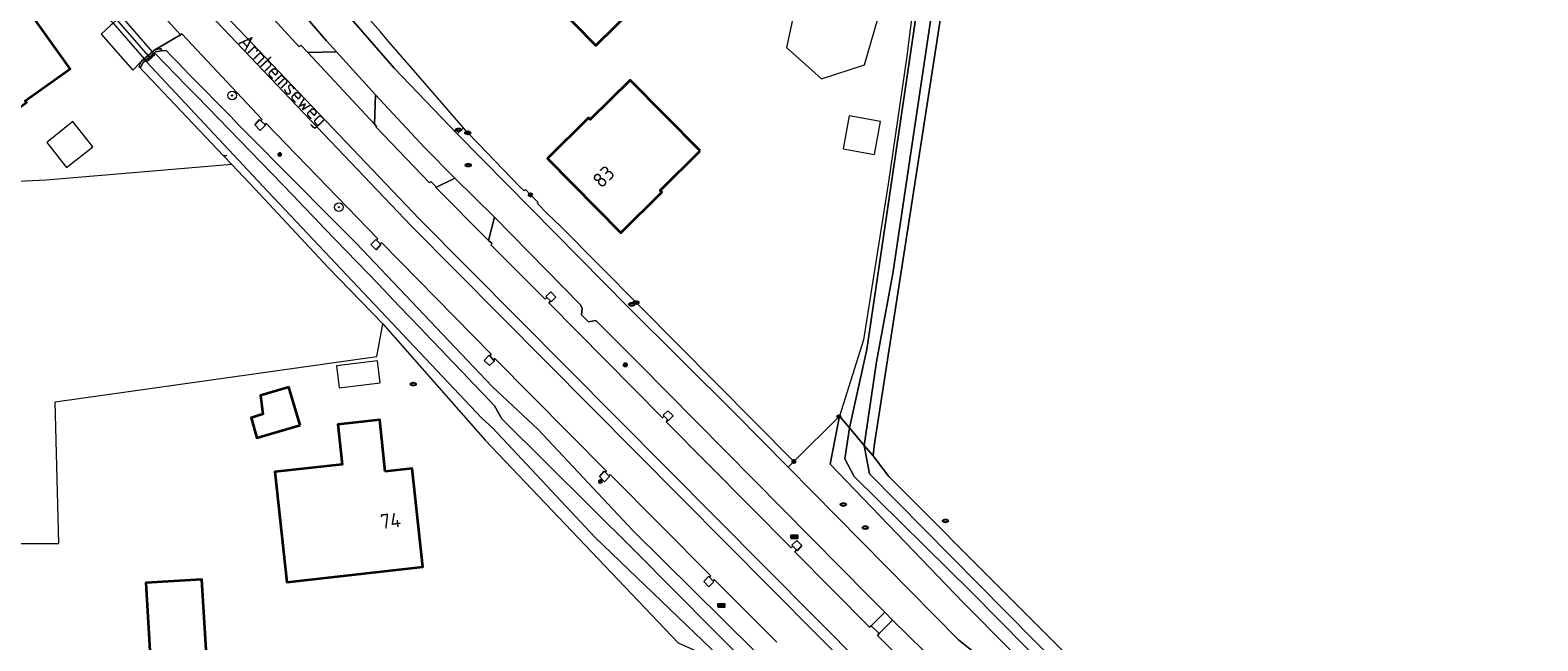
# Model space of a CAD drawing. Header units: metres. Extents: x 152610 to 160096, y 456114 to 462495.
# Tile 20 of 256: x 156269 to 156407, y 458165 to 458221. Entities that reach past the tile are written whole.
import ezdxf
from ezdxf.enums import TextEntityAlignment as Align

# ---------------------------------------------------------------- set-up
doc = ezdxf.new("R2010")
doc.units = ezdxf.units.M
doc.header["$LTSCALE"] = 0.5
doc.layers.get('0').update_dxf_attribs({"linetype": 'CONTINUOUS'})
for name, color, linetype, lineweight in [('B-PV-GR-BOOM-S', 251, 'CONTINUOUS', 25), ('B-PV-GR-GRAS-GV', 251, 'CONTINUOUS', 13), ('B-PV-IE-MEUBILAIR-S', 251, 'CONTINUOUS', 25), ('B-PV-IE-MEUBILAIR_WEGMEUBILAIR-GV', 251, 'CONTINUOUS', 18), ('B-PV-IE-TERREINAFSCHEIDING_KUNSTMATIG_HEKWERK-G', 251, 'IE-TERREINAFSCHEIDING_KUNSTMATIG-SO', 18), ('B-PV-IE-TERREINAFSCHEIDING_KUNSTMATIG_MUUR-GV', 251, 'CONTINUOUS', 18), ('B-PV-KW-KUNSTWERK_DUIKER-G', 251, 'CONTINUOUS', 18), ('B-PV-KW-KUNSTWERK_DUIKER-GV', 251, 'CONTINUOUS', 18), ('B-PV-OG-BEBOUWING-GV', 6, 'CONTINUOUS', 35), ('B-PV-OG-BEBOUWING-T18', 1, 'CONTINUOUS', 18), ('B-PV-OG-BEBOUWING_OVERBOUWING-GV', 251, 'CONTINUOUS', 18), ('B-PV-OG-BEBOUWING_SCHUUR-GV', 251, 'CONTINUOUS', 18), ('B-PV-OG-TERREIN_OEVER-GV', 251, 'CONTINUOUS', 18), ('B-PV-OG-TOPOGRAFIE-T18', 1, 'CONTINUOUS', 18), ('B-PV-OG-WATER_SLOOT-GV', 251, 'CONTINUOUS', 18), ('B-PV-OG-WEG-GV', 251, 'CONTINUOUS', 18), ('B-PV-VH-GESLOTENVERHARDING-GV', 251, 'CONTINUOUS', 18), ('B-PV-VH-OPENVERHARDING_BETONSTRAATSTEEN-GV', 251, 'CONTINUOUS', 18), ('B-PV-VH-OPENVERHARDING_SIERBESTRATING-GV', 251, 'CONTINUOUS', 18), ('B-PV-VH-OPENVERHARDING_STRAATBAKSTEEN-GV', 251, 'CONTINUOUS', 18), ('B-PV-VH-OPENVERHARDING_TEGEL-GV', 251, 'CONTINUOUS', 18)]:
    doc.layers.add(name, color=color, linetype=linetype, lineweight=lineweight)
doc.styles.add('NLCS-ISO', font='NLCS-ISO.ttf')
doc.styles.add('NLCS-ISO-M750-T18', font='NLCS-ISO.ttf', dxfattribs={"height": 1.35})
doc.linetypes.add('IE-TERREINAFSCHEIDING_KUNSTMATIG-SO', pattern='A,4,[82,NLCS.SHX,S=0.75,R=90,X=0,Y=0],4,-2', length=10)

# ---------------------------------------------------------------- blocks, each defined once
blk = doc.blocks.new('SIE-MEUBILAIR_BORD_VERKEER-SO')
blk.add_lwpolyline([(-0.5625, -0.5625), (0.5625, -0.5625), (0.5625, 0.5625), (-0.5625, 0.5625)], close=True)
at = {"style": 'NLCS-ISO'}
blk.add_text('vb', height=0.75, dxfattribs=at).set_placement((0, 0), align=Align.MIDDLE_CENTER)
blk = doc.blocks.new('SIE-MEUBILAIR_BORD_PLAATSNAAM-SO')
blk.add_lwpolyline([(-1.62, -0.62), (1.62, -0.62), (1.62, 0.62), (-1.62, 0.62)], close=True)
at = {"style": 'NLCS-ISO'}
blk.add_text('plaats', height=0.75, dxfattribs=at).set_placement((0, 0.1), align=Align.MIDDLE_CENTER)
blk = doc.blocks.new('SIE-MEUBILAIR_PAAL_VERKEERSBORD-SO')
blk.add_circle((0, 0), 0.75)
at = {"style": 'NLCS-ISO'}
blk.add_text('vb', height=0.75, dxfattribs=at).set_placement((0, 0.07), align=Align.MIDDLE_CENTER)
blk = doc.blocks.new('SIE-MEUBILAIR_PAAL-SO')
blk.add_circle((0, 0), 0.75)
blk = doc.blocks.new('SIE-MEUBILAIR_PAAL_GRENSMARKERING-SO')
blk.add_circle((0, 0), 0.75)
at = {"style": 'NLCS-ISO'}
blk.add_text('gr', height=0.75, dxfattribs=at).set_placement((0, 0.17), align=Align.MIDDLE_CENTER)
blk = doc.blocks.new('SIE-MEUBILAIR_PAAL_LICHTMAST-SO')
for points in [[(-0.62, 0), (-1, 0)], [(-0.71, 0.71), (-0.44, 0.44)], [(0, 1), (0, 0.62)], [(0.44, 0.44), (0.71, 0.71)], [(1, 0), (0.62, 0)], [(-0.71, -0.71), (-0.44, -0.44)], [(0, -0.62), (0, -1)], [(0.44, -0.44), (0.71, -0.71)]]:
    blk.add_lwpolyline(points)
blk.add_circle((0, 0), 0.5)
blk = doc.blocks.new('SIE-MEUBILAIR_PUT_RIOOLPUT-SO')
blk.add_ellipse((0, 0), major_axis=(1.25, 0), ratio=0.54)
blk = doc.blocks.new('SIE-MEUBILAIR_PUT_KOLK-SO')
blk.add_ellipse((0, 0), major_axis=(1.25, 0), ratio=0.54)
at = {"style": 'NLCS-ISO'}
blk.add_text('klk', height=0.75, dxfattribs=at).set_placement((0.03, 0), align=Align.MIDDLE_CENTER)
blk = doc.blocks.new('SGR-BOOM_GBKN-SO')
at = {"linetype": 'ByBlock', "lineweight": 18}
h = blk.add_hatch(color=0, dxfattribs=at)
h.dxf.hatch_style = 1
edge = h.paths.add_edge_path()
edge.add_arc((0, 0), 0.25, 0, 360)
at = {"color": 0, "linetype": 'ByBlock', "lineweight": 18}
for radius in [2, 0.25]:
    blk.add_circle((0, 0), radius, dxfattribs=at)
at = {"color": 0, "linetype": 'ByBlock', "lineweight": 18, "style": 'NLCS-ISO'}
blk.add_attdef('SOORT', (2.5, 0), '', height=1.5, dxfattribs=at)

msp = doc.modelspace()

# ---------------------------------------------------------------- linework, layer by layer
at = {"layer": 'B-PV-GR-GRAS-GV', "flags": 128}
for points in [[(156356.577, 458249.817), (156346.125, 458182.398), (156346.033, 458181.475), (156346.228, 458181.243), (156347.475, 458179.601), (156403.072, 458123.831), (156420.317, 458217.28)], [(156247.16, 458173.438), (156271.356, 458173.438), (156271.004, 458186.432), (156300.498, 458190.603), (156301.06, 458193.602), (156296.041, 458198.753), (156289.335, 458205.945), (156287.203, 458208.192), (156270.178, 458206.776), (156214.749, 458204.087)]]:
    msp.add_lwpolyline(points, dxfattribs=at)
at = {"layer": 'B-PV-IE-MEUBILAIR_WEGMEUBILAIR-GV', "flags": 128}
for points in [[(156359.378, 458146.619), (156359.373, 458146.464), (156359.992, 458147.107), (156360.031, 458147.268), (156359.749, 458147.579), (156356.841, 458150.318), (156353.067, 458154.215), (156349.76, 458157.544), (156304.393, 458203.208), (156286.632, 458221.864), (156274.391, 458236.118), (156269.874, 458241.378), (156260.147, 458253.466), (156225.656, 458296.865), (156211.783, 458314.301), (156198.849, 458330.555), (156184.017, 458349.986), (156180.669, 458354.417), (156177.559, 458358.414), (156177.492, 458358.524)], [(156176.745, 458358.058), (156176.764, 458357.921), (156179.986, 458353.744), (156183.222, 458349.531), (156198.085, 458329.947), (156210.981, 458313.735), (156224.837, 458296.318), (156259.39, 458252.869), (156269.125, 458240.768), (156273.613, 458235.535), (156285.812, 458221.314), (156303.648, 458202.574), (156349.059, 458156.859), (156352.592, 458153.302), (156356.211, 458149.56), (156359.378, 458146.619)]]:
    msp.add_lwpolyline(points, dxfattribs=at)
at = {"layer": 'B-PV-IE-TERREINAFSCHEIDING_KUNSTMATIG_HEKWERK-G', "flags": 128}
msp.add_lwpolyline([(156286.751, 458209.006), (156286.457, 458208.979)], dxfattribs=at)
at = {"layer": 'B-PV-IE-TERREINAFSCHEIDING_KUNSTMATIG_MUUR-GV', "flags": 128}
msp.add_lwpolyline([(156280.123, 458218.445), (156280.212, 458218.533), (156280.754, 458218.628), (156280.734, 458218.82), (156280.133, 458218.71), (156279.919, 458218.526), (156279.539, 458218.198), (156279.161, 458217.873), (156278.921, 458217.666), (156278.675, 458217.181), (156278.842, 458217.082), (156279.087, 458217.538), (156279.286, 458217.729), (156279.666, 458218.054), (156280.046, 458218.379)], close=True, dxfattribs=at)
at = {"layer": 'B-PV-KW-KUNSTWERK_DUIKER-G', "flags": 128}
msp.add_lwpolyline([(156279.759, 458217.947), (156276.434, 458221.737)], dxfattribs=at)
at = {"layer": 'B-PV-KW-KUNSTWERK_DUIKER-GV', "flags": 128}
msp.add_lwpolyline([(156276.792, 458222.049), (156276.434, 458221.737), (156276.075, 458221.426), (156276.15, 458221.34), (156276.314, 458221.152), (156279.161, 458217.873), (156279.286, 458217.729), (156279.381, 458217.619), (156280.137, 458218.275), (156280.046, 458218.379), (156279.919, 458218.526), (156277.057, 458221.821), (156276.892, 458222.011), (156276.831, 458222.082)], close=True, dxfattribs=at)
at = {"layer": 'B-PV-OG-BEBOUWING-GV', "flags": 128}
for points in [[(156329.833, 458228.219), (156325.617, 458232.503), (156316.408, 458223.377), (156320.604, 458219.109)], [(156263.879, 458228.834), (156258.873, 458225.244), (156258.692, 458225.496), (156259.139, 458225.817), (156259.081, 458225.898), (156255.072, 458223.022), (156251.822, 458220.701), (156255.617, 458215.391), (156256.932, 458216.331), (156261.603, 458209.661), (156264.28, 458211.476), (156264.534, 458211.122), (156268.37, 458213.872), (156268.259, 458214.027), (156272.379, 458216.981)], [(156330.178, 458209.445), (156323.753, 458215.945), (156320.087, 458212.322), (156319.933, 458212.478), (156316.154, 458208.754), (156322.893, 458201.918), (156326.649, 458205.647), (156326.494, 458205.803)], [(156293.464, 458184.287), (156292.442, 458187.791), (156289.832, 458187.03), (156290.046, 458185.29), (156288.971, 458184.977), (156289.509, 458183.134)], [(156301.284, 458180.059), (156300.77, 458184.779), (156296.936, 458184.355), (156297.342, 458180.688), (156291.15, 458180.003), (156292.267, 458169.895), (156304.742, 458171.292), (156303.76, 458180.328)], [(156285.245, 458157.197), (156284.47, 458170.151), (156279.32, 458169.843), (156280.094, 458156.889)]]:
    msp.add_lwpolyline(points, close=True, dxfattribs=at)
at = {"layer": 'B-PV-OG-BEBOUWING_OVERBOUWING-GV', "flags": 128}
for points in [[(156346.459, 458221.561), (156343.312, 458224.496), (156339.043, 458223.338), (156338.076, 458218.929), (156341.307, 458216.067), (156345.253, 458217.332)], [(156274.465, 458209.819), (156272.64, 458212.131), (156270.229, 458210.229), (156272.054, 458207.916)]]:
    msp.add_lwpolyline(points, close=True, dxfattribs=at)
at = {"layer": 'B-PV-OG-BEBOUWING_SCHUUR-GV', "flags": 128}
for points in [[(156346.696, 458212.136), (156343.822, 458212.651), (156343.281, 458209.637), (156346.155, 458209.121)], [(156300.824, 458188.167), (156300.581, 458190.199), (156296.81, 458189.749), (156297.053, 458187.716)]]:
    msp.add_lwpolyline(points, close=True, dxfattribs=at)
at = {"layer": 'B-PV-OG-TERREIN_OEVER-GV', "flags": 128}
for points in [[(156395.404, 458480.435), (156392.238, 458461.975), (156385.668, 458420.358), (156382.082, 458401.552), (156378.663, 458382.869), (156373.334, 458351.183), (156366.02, 458313.849), (156361.948, 458291.492), (156360.282, 458280.703), (156354.897, 458245.592), (156347.823, 458198.207), (156346.348, 458190.1), (156345.221, 458182.44), (156346.033, 458181.475), (156346.125, 458182.398), (156356.577, 458249.817), (156356.871, 458252.467), (156362.318, 458290.592), (156378.804, 458376.264), (156386.606, 458419.542), (156388.791, 458432.938), (156391.872, 458452.802), (156395.25, 458474.611), (156398.304, 458492.962)], [(156351.387, 458236.072), (156349.085, 458217.904), (156347.444, 458206.62), (156345.159, 458192.106), (156342.956, 458185.134), (156343.874, 458184.042), (156345.462, 458191.231), (156350.028, 458222.309)], [(156281.174, 458218.65), (156280.754, 458218.628), (156280.212, 458218.533), (156280.123, 458218.445)], [(156311.291, 458186.083), (156311.974, 458184.886), (156324.153, 458172.81), (156335.076, 458161.767), (156335.808, 458162.515), (156335.16, 458163.604), (156324.004, 458174.627), (156315.306, 458183.907), (156311.101, 458187.857), (156298.608, 458200.999)]]:
    msp.add_lwpolyline(points, dxfattribs=at)
for points in [[(156279.286, 458217.729), (156279.087, 458217.538), (156278.842, 458217.082), (156278.675, 458217.181), (156286.457, 458208.979), (156287.203, 458208.192), (156289.335, 458205.945), (156296.041, 458198.753), (156301.06, 458193.602), (156310.435, 458182.912), (156328.151, 458164.335), (156329.585, 458163.7), (156330.358, 458161.726), (156333.427, 458160.082), (156334.208, 458160.879), (156320.546, 458173.997), (156311.117, 458184.046), (156310.149, 458184.953), (156290.013, 458206.23), (156279.381, 458217.619)], [(156342.956, 458185.134), (156342.082, 458180.718), (156354.294, 458168.038), (156366.795, 458155.439), (156384.607, 458137.233), (156402.941, 458119.444), (156404.349, 458120.408), (156404.664, 458122.234), (156403.072, 458123.831), (156347.475, 458179.601), (156346.228, 458181.243), (156346.033, 458181.475), (156345.221, 458182.44), (156345.685, 458179.829), (156368.196, 458157.06), (156385.912, 458139.016), (156403.673, 458121.694), (156402.753, 458120.539), (156367.501, 458156.404), (156355.055, 458168.969), (156344.291, 458179.599), (156343.425, 458181.204), (156343.874, 458184.042)]]:
    msp.add_lwpolyline(points, close=True, dxfattribs=at)
at = {"layer": 'B-PV-OG-TERREIN_OEVER-GV'}
for points in [[(156280.123, 458218.445, -0.0028335), (156311.291, 458186.083)], [(156298.608, 458200.999, -0.0035058), (156281.174, 458218.65)]]:
    msp.add_lwpolyline(points, format="xyb", dxfattribs=at)
at = {"layer": 'B-PV-OG-WATER_SLOOT-GV', "flags": 128}
for points in [[(156350.028, 458222.309), (156345.462, 458191.231), (156343.874, 458184.042), (156345.221, 458182.44), (156346.348, 458190.1), (156347.823, 458198.207), (156354.897, 458245.592)], [(156280.123, 458218.445), (156280.046, 458218.379), (156279.666, 458218.054), (156279.286, 458217.729)], [(156279.286, 458217.729), (156279.381, 458217.619), (156290.013, 458206.23), (156310.149, 458184.953), (156311.117, 458184.046), (156320.546, 458173.997), (156334.208, 458160.879), (156335.076, 458161.767), (156324.153, 458172.81), (156311.974, 458184.886), (156311.291, 458186.083)]]:
    msp.add_lwpolyline(points, dxfattribs=at)
at = {"layer": 'B-PV-OG-WATER_SLOOT-GV'}
msp.add_lwpolyline([(156311.291, 458186.083, 0.0028335), (156280.123, 458218.445)], format="xyb", dxfattribs=at)
at = {"layer": 'B-PV-OG-WATER_SLOOT-GV', "flags": 128}
msp.add_lwpolyline([(156343.874, 458184.042), (156343.425, 458181.204), (156344.291, 458179.599), (156355.055, 458168.969), (156367.501, 458156.404), (156402.753, 458120.539), (156403.673, 458121.694), (156385.912, 458139.016), (156368.196, 458157.06), (156345.685, 458179.829), (156345.221, 458182.44)], close=True, dxfattribs=at)
at = {"layer": 'B-PV-OG-WEG-GV', "flags": 128}
for points in [[(156296.794, 458218.517), (156295.903, 458219.549), (156293.131, 458222.708), (156289.066, 458227.578), (156287.257, 458226.03), (156287.214, 458226.082), (156287.032, 458225.944), (156293.389, 458219), (156293.552, 458219.127), (156294.178, 458218.472)], [(156305.985, 458206.133), (156307.674, 458206.932), (156304.89, 458209.753), (156300.374, 458214.573), (156300.298, 458211.889), (156300.481, 458211.671), (156300.439, 458211.613), (156305.343, 458206.529), (156305.449, 458206.626)], [(156347.089, 458167.145), (156345.634, 458168.616), (156324.55, 458189.958), (156320.609, 458193.881), (156319.91, 458193.766), (156319.295, 458194.419), (156319.35, 458194.989), (156319.188, 458195.323), (156311.295, 458203.372), (156310.761, 458201.222), (156311.073, 458200.957), (156310.978, 458200.84), (156315.956, 458195.844), (156316.105, 458196.012), (156316.021, 458196.096), (156316.46, 458196.525), (156316.926, 458196.028), (156316.509, 458195.62), (156316.435, 458195.682), (156316.273, 458195.513), (156326.696, 458184.979), (156326.853, 458185.132), (156326.783, 458185.198), (156327.189, 458185.624), (156327.685, 458185.151), (156327.275, 458184.72), (156327.193, 458184.781), (156327.043, 458184.615), (156338.502, 458173.042), (156338.666, 458173.2), (156338.587, 458173.281), (156339.02, 458173.728), (156339.505, 458173.249), (156339.079, 458172.817), (156338.995, 458172.853), (156338.842, 458172.693), (156345.702, 458165.775), (156345.855, 458165.911)]]:
    msp.add_lwpolyline(points, close=True, dxfattribs=at)
for points in [[(156282.493, 458220.096), (156280.133, 458218.71), (156280.734, 458218.82), (156280.754, 458218.628), (156281.174, 458218.65)], [(156337.187, 458164.399), (156331.494, 458170.12), (156331.342, 458170.013), (156331.425, 458169.938), (156330.968, 458169.479), (156330.497, 458169.973), (156330.938, 458170.428), (156331.028, 458170.358), (156331.155, 458170.486), (156321.914, 458179.766), (156321.781, 458179.644), (156321.839, 458179.575), (156321.395, 458179.104), (156320.932, 458179.591), (156321.36, 458180.063), (156321.451, 458179.979), (156321.56, 458180.092), (156311.335, 458190.4), (156311.21, 458190.263), (156311.286, 458190.195), (156310.829, 458189.765), (156310.365, 458190.215), (156310.791, 458190.679), (156310.858, 458190.649), (156310.982, 458190.806), (156300.927, 458201.04), (156300.814, 458200.932), (156300.882, 458200.852), (156300.439, 458200.372), (156299.962, 458200.861), (156300.403, 458201.33), (156300.477, 458201.259), (156300.606, 458201.378), (156290.371, 458211.971), (156290.221, 458211.855), (156290.277, 458211.782), (156289.795, 458211.326), (156289.324, 458211.835), (156289.734, 458212.336), (156289.863, 458212.213), (156290, 458212.335), (156282.627, 458220.181), (156282.493, 458220.096)], [(156298.608, 458200.999), (156311.101, 458187.857), (156315.306, 458183.907), (156324.004, 458174.627), (156335.16, 458163.604), (156335.808, 458162.515), (156335.076, 458161.767), (156334.208, 458160.879), (156333.427, 458160.082), (156334.511, 458159.501), (156334.544, 458159.349), (156335.538, 458159.515), (156336.003, 458159.974), (156336.213, 458159.753), (156336.848, 458160.304)], [(156342.956, 458185.134), (156338.757, 458180.962), (156338.223, 458180.444), (156353.845, 458164.614), (156355.546, 458163.262), (156355.582, 458163.233)], [(156406.303, 458120.525), (156407.387, 458125.148), (156403.072, 458123.831), (156404.664, 458122.234), (156404.349, 458120.408), (156402.941, 458119.444), (156384.607, 458137.233), (156366.795, 458155.439), (156354.294, 458168.038), (156342.082, 458180.718), (156342.956, 458185.134)], [(156353.463, 458161.162), (156352.473, 458161.966), (156352.186, 458162.123), (156347.793, 458166.41), (156346.584, 458165.18), (156346.428, 458165.015), (156350.262, 458161.169)]]:
    msp.add_lwpolyline(points, dxfattribs=at)
at = {"layer": 'B-PV-OG-WEG-GV'}
msp.add_lwpolyline([(156281.174, 458218.65, 0.0035058), (156298.608, 458200.999)], format="xyb", dxfattribs=at)
at = {"layer": 'B-PV-VH-GESLOTENVERHARDING-GV', "flags": 128}
msp.add_lwpolyline([(156349.059, 458156.859), (156349.76, 458157.544), (156304.393, 458203.208), (156286.632, 458221.864), (156274.391, 458236.118), (156273.613, 458235.535), (156285.812, 458221.314), (156303.648, 458202.574)], close=True, dxfattribs=at)
for points in [[(156355.546, 458163.262), (156353.845, 458164.614), (156338.223, 458180.444), (156333.33, 458185.397), (156323.518, 458195.133), (156307.953, 458210.943), (156307.879, 458211.02), (156302.103, 458217.045), (156293.269, 458227.202)], [(156350.262, 458161.169), (156346.428, 458165.015), (156346.584, 458165.18), (156345.855, 458165.911), (156345.702, 458165.775), (156338.842, 458172.693), (156338.995, 458172.853), (156338.666, 458173.2), (156338.502, 458173.042), (156327.043, 458184.615), (156327.193, 458184.781), (156326.853, 458185.132), (156326.696, 458184.979), (156316.273, 458195.513), (156316.435, 458195.682), (156316.105, 458196.012), (156315.956, 458195.844), (156310.978, 458200.84), (156311.073, 458200.957), (156310.761, 458201.222), (156305.875, 458206.106), (156305.985, 458206.133), (156305.449, 458206.626), (156305.343, 458206.529), (156300.439, 458211.613), (156300.481, 458211.671), (156300.298, 458211.889), (156294.178, 458218.472), (156293.552, 458219.127), (156293.389, 458219), (156287.032, 458225.944)], [(156278.51, 458224.553), (156282.493, 458220.096), (156282.627, 458220.181), (156290, 458212.335), (156289.863, 458212.213), (156290.221, 458211.855), (156290.371, 458211.971), (156300.606, 458201.378), (156300.477, 458201.259), (156300.814, 458200.932), (156300.927, 458201.04), (156310.982, 458190.806), (156310.858, 458190.649), (156311.21, 458190.263), (156311.335, 458190.4), (156321.56, 458180.092), (156321.451, 458179.979), (156321.781, 458179.644), (156321.914, 458179.766), (156331.155, 458170.486), (156331.028, 458170.358), (156331.342, 458170.013), (156331.494, 458170.12), (156337.187, 458164.399)], [(156286.632, 458221.864), (156304.393, 458203.208), (156349.76, 458157.544)], [(156293.131, 458222.708), (156295.903, 458219.549), (156296.794, 458218.517), (156300.374, 458214.573), (156304.89, 458209.753), (156307.674, 458206.932), (156311.295, 458203.372), (156319.188, 458195.323), (156319.35, 458194.989), (156319.295, 458194.419), (156319.91, 458193.766), (156320.609, 458193.881), (156324.55, 458189.958), (156345.634, 458168.616), (156347.089, 458167.145), (156347.793, 458166.41), (156352.186, 458162.123)], [(156349.059, 458156.859), (156303.648, 458202.574), (156285.812, 458221.314)]]:
    msp.add_lwpolyline(points, dxfattribs=at)
at = {"layer": 'B-PV-VH-OPENVERHARDING_BETONSTRAATSTEEN-GV', "flags": 128}
for points in [[(156294.178, 458218.472), (156300.298, 458211.889), (156300.374, 458214.573), (156296.794, 458218.517)], [(156338.757, 458180.962), (156317.413, 458202.495), (156316.174, 458203.683), (156315.226, 458204.659), (156315.295, 458204.726), (156314.596, 458205.419), (156314.147, 458205.907), (156314.015, 458205.774), (156313.631, 458206.155), (156309.829, 458210.094), (156308.775, 458211.204), (156308.47, 458211.555), (156307.879, 458211.02), (156307.953, 458210.943), (156323.518, 458195.133), (156333.33, 458185.397), (156338.223, 458180.444)]]:
    msp.add_lwpolyline(points, close=True, dxfattribs=at)
at = {"layer": 'B-PV-VH-OPENVERHARDING_SIERBESTRATING-GV', "flags": 128}
msp.add_lwpolyline([(156280.133, 458218.71), (156282.493, 458220.096), (156278.51, 458224.553), (156277.513, 458222.495), (156277.244, 458221.99), (156277.057, 458221.821), (156276.668, 458221.471), (156276.314, 458221.152), (156276.087, 458220.948), (156275.226, 458220.138), (156278.136, 458216.858), (156278.921, 458217.666), (156279.161, 458217.873), (156279.539, 458218.198), (156279.919, 458218.526)], close=True, dxfattribs=at)
at = {"layer": 'B-PV-VH-OPENVERHARDING_STRAATBAKSTEEN-GV', "flags": 128}
msp.add_lwpolyline([(156305.985, 458206.133), (156305.875, 458206.106), (156310.761, 458201.222), (156311.295, 458203.372), (156307.674, 458206.932)], close=True, dxfattribs=at)
at = {"layer": 'B-PV-VH-OPENVERHARDING_TEGEL-GV', "flags": 128}
msp.add_lwpolyline([(156293.269, 458227.202), (156302.103, 458217.045), (156307.879, 458211.02), (156308.47, 458211.555), (156303.688, 458217.055), (156301.615, 458219.444), (156300.847, 458220.371), (156294.262, 458227.831)], dxfattribs=at)
for points in [[(156290.221, 458211.855), (156289.863, 458212.213), (156289.734, 458212.336), (156289.324, 458211.835), (156289.795, 458211.326), (156290.277, 458211.782)], [(156300.814, 458200.932), (156300.477, 458201.259), (156300.403, 458201.33), (156299.962, 458200.861), (156300.439, 458200.372), (156300.882, 458200.852)], [(156316.105, 458196.012), (156316.435, 458195.682), (156316.509, 458195.62), (156316.926, 458196.028), (156316.46, 458196.525), (156316.021, 458196.096)], [(156311.21, 458190.263), (156310.858, 458190.649), (156310.791, 458190.679), (156310.365, 458190.215), (156310.829, 458189.765), (156311.286, 458190.195)], [(156326.853, 458185.132), (156327.193, 458184.781), (156327.275, 458184.72), (156327.685, 458185.151), (156327.189, 458185.624), (156326.783, 458185.198)], [(156321.781, 458179.644), (156321.451, 458179.979), (156321.36, 458180.063), (156320.932, 458179.591), (156321.395, 458179.104), (156321.839, 458179.575)], [(156338.666, 458173.2), (156338.995, 458172.853), (156339.079, 458172.817), (156339.505, 458173.249), (156339.02, 458173.728), (156338.587, 458173.281)], [(156331.342, 458170.013), (156331.028, 458170.358), (156330.938, 458170.428), (156330.497, 458169.973), (156330.968, 458169.479), (156331.425, 458169.938)], [(156347.793, 458166.41), (156347.089, 458167.145), (156345.855, 458165.911), (156346.584, 458165.18)]]:
    msp.add_lwpolyline(points, close=True, dxfattribs=at)

# ---------------------------------------------------------------- block references
at = {"layer": 'B-PV-GR-BOOM-S', "xscale": 0.2, "yscale": 0.2, "zscale": 0.2}
for p in [(156287.228, 458214.526), (156297.031, 458204.282)]:
    msp.add_blockref('SGR-BOOM_GBKN-SO', p, dxfattribs=at)
at = {"layer": 'B-PV-IE-MEUBILAIR-S', "xscale": 0.2, "yscale": 0.2, "zscale": 0.2}
for name, p in [('SIE-MEUBILAIR_PUT_KOLK-SO', (156307.994, 458211.374)), ('SIE-MEUBILAIR_PUT_RIOOLPUT-SO', (156308.851, 458211.105)), ('SIE-MEUBILAIR_PAAL_GRENSMARKERING-SO', (156308.851, 458211.105)), ('SIE-MEUBILAIR_PAAL_LICHTMAST-SO', (156291.605, 458209.12)), ('SIE-MEUBILAIR_PUT_KOLK-SO', (156308.887, 458208.138)), ('SIE-MEUBILAIR_PAAL-SO', (156314.596, 458205.419)), ('SIE-MEUBILAIR_PUT_KOLK-SO', (156323.894, 458195.375)), ('SIE-MEUBILAIR_PUT_KOLK-SO', (156324.285, 458195.541)), ('SIE-MEUBILAIR_PAAL_VERKEERSBORD-SO', (156323.294, 458189.826)), ('SIE-MEUBILAIR_BORD_VERKEER-SO', (156323.294, 458189.826)), ('SIE-MEUBILAIR_PUT_RIOOLPUT-SO', (156303.848, 458188.061)), ('SIE-MEUBILAIR_PAAL_GRENSMARKERING-SO', (156342.895, 458185.073)), ('SIE-MEUBILAIR_PAAL_GRENSMARKERING-SO', (156338.757, 458180.962)), ('SIE-MEUBILAIR_PAAL_LICHTMAST-SO', (156321.015, 458179.133)), ('SIE-MEUBILAIR_PUT_RIOOLPUT-SO', (156343.292, 458177.015)), ('SIE-MEUBILAIR_PUT_RIOOLPUT-SO', (156345.316, 458174.9)), ('SIE-MEUBILAIR_PUT_RIOOLPUT-SO', (156352.663, 458175.514)), ('SIE-MEUBILAIR_BORD_PLAATSNAAM-SO', (156338.798, 458174.062)), ('SIE-MEUBILAIR_PAAL_VERKEERSBORD-SO', (156338.798, 458174.062)), ('SIE-MEUBILAIR_BORD_VERKEER-SO', (156338.798, 458174.062)), ('SIE-MEUBILAIR_BORD_PLAATSNAAM-SO', (156332.11, 458167.772)), ('SIE-MEUBILAIR_PAAL_VERKEERSBORD-SO', (156332.11, 458167.772)), ('SIE-MEUBILAIR_BORD_VERKEER-SO', (156332.11, 458167.772))]:
    msp.add_blockref(name, p, dxfattribs=at)

# ---------------------------------------------------------------- texts
at = {"layer": 'B-PV-OG-BEBOUWING-T18', "style": 'NLCS-ISO-M750-T18'}
for s, rotation, p in [('83', 44.6, (156321.304, 458207.091)), ('74', 6.2, (156301.766, 458175.54))]:
    msp.add_text(s, height=1.35, rotation=rotation, dxfattribs=at).set_placement(p, align=Align.MIDDLE)
at = {"layer": 'B-PV-OG-TOPOGRAFIE-T18', "style": 'NLCS-ISO-M750-T18'}
msp.add_text('Arnhemseweg', height=1.35, rotation=313.8, dxfattribs=at).set_placement((156291.802, 458215.788), align=Align.MIDDLE)

doc.saveas('drawing.dxf')
